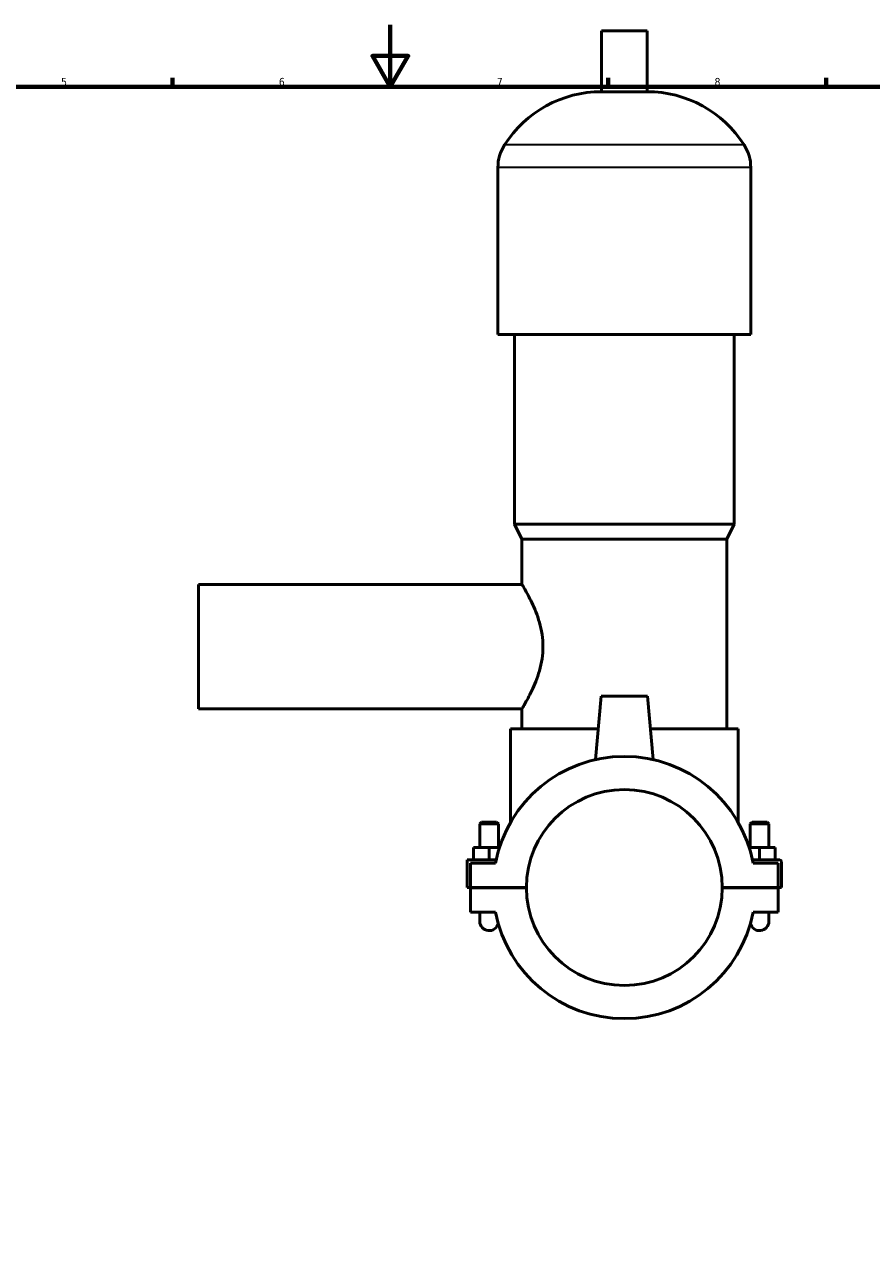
# Model space of a CAD drawing. Header units: millimetres. Extents: x 0 to 950, y -206 to 1211.
# Tile 4 of 7: x 303 to 575, y 196 to 594. Entities that reach past the tile are written whole.
import ezdxf

# ---------------------------------------------------------------- set-up
doc = ezdxf.new("R2010")
doc.units = ezdxf.units.MM
for name, color, linetype, lineweight in [('Border (ISO)', 7, 'Continuous', 70), ('Visible (ISO)', 7, 'Continuous', 50), ('Visible Narrow (ISO)', 7, 'Continuous', 35)]:
    doc.layers.add(name, color=color, linetype=linetype, lineweight=lineweight)
doc.styles.add('Note Text (ISO)', font='tahoma.ttf')

# ---------------------------------------------------------------- blocks, each defined once
blk = doc.blocks.new('Borders Default Border')
at = {"layer": 'Border (ISO)'}
for p, q in [((350.42, 574), (350.42, 576.9)), ((490.58, 574), (490.58, 576.9)), ((560.67, 574), (560.67, 576.9))]:
    blk.add_line(p, q, dxfattribs=at)
at = {"layer": 'Border (ISO)', "flags": 128}
for points in [[(420.5, 594), (420.5, 574), (414.73, 584), (426.27, 584), (420.5, 574)], [(20, 20), (20, 574), (821, 574), (821, 20), (20, 20)]]:
    blk.add_lwpolyline(points, dxfattribs=at)
at = {"layer": 'Border (ISO)', "color": 232, "true_color": 0xca0064, "char_height": 2.5, "attachment_point": 7, "style": 'Note Text (ISO)'}
for s, insert in [('5', (314.64, 574.35)), ('6', (384.66, 574.35)), ('7', (454.77, 574.4)), ('8', (524.81, 574.34))]:
    blk.add_mtext(s, dxfattribs=dict(at, insert=insert))

msp = doc.modelspace()

# ---------------------------------------------------------------- linework, layer by layer
at = {"layer": 'Visible (ISO)'}
for p, q in [((503.1012, 591.9961), (488.4612, 591.9961)), ((488.4612, 572.4761), (488.4612, 591.9961)), ((503.1012, 572.4761), (503.1012, 591.9961)), ((503.1012, 572.4761), (488.4612, 572.4761)), ((455.1146, 494.3961), (455.1146, 548.0761)), ((536.4479, 494.3961), (536.4479, 548.0761)), ((536.4479, 494.3961), (455.1146, 494.3961)), ((460.4012, 433.3961), (460.4012, 494.3961)), ((531.1612, 433.3961), (531.1612, 494.3961)), ((531.1612, 433.3961), (460.4012, 433.3961)), ((462.8412, 428.5161), (460.4012, 433.3961)), ((528.7212, 428.5161), (531.1612, 433.3961)), ((528.7212, 428.5161), (462.8412, 428.5161)), ((462.8412, 413.9961), (462.8412, 428.5161)), ((528.7212, 367.5161), (528.7212, 428.5161)), ((358.7812, 373.9961), (358.7812, 413.9961)), ((358.7812, 413.9961), (462.8412, 413.9961)), ((488.2812, 377.9961), (486.5004, 357.6409)), ((503.2812, 377.9961), (488.2812, 377.9961)), ((503.2812, 377.9961), (505.0621, 357.6409)), ((358.7812, 373.9961), (462.8412, 373.9961)), ((462.8412, 367.5161), (462.8412, 373.9961)), ((487.3643, 367.5161), (459.1812, 367.5161)), ((459.1812, 337.4596), (459.1812, 367.5161)), ((532.3812, 367.5161), (504.1981, 367.5161)), ((532.3812, 337.4596), (532.3812, 367.5161)), ((449.8812, 337.5461), (449.2812, 336.9461)), ((449.2812, 336.9461), (455.2812, 336.9461)), ((449.2812, 329.3711), (449.2812, 336.9461)), ((454.6812, 337.5461), (449.8812, 337.5461)), ((454.6812, 337.5461), (455.2812, 336.9461)), ((455.2812, 329.3711), (455.2812, 336.9461)), ((536.8812, 337.5461), (536.2812, 336.9461)), ((542.2812, 336.9461), (536.2812, 336.9461)), ((536.2812, 336.9461), (536.2812, 329.3711)), ((536.8812, 337.5461), (541.6812, 337.5461)), ((541.6812, 337.5461), (542.2812, 336.9461)), ((542.2812, 336.9461), (542.2812, 329.3711)), ((447.2812, 325.3711), (447.2812, 329.3711)), ((452.2812, 329.3711), (447.2812, 329.3711)), ((455.6158, 329.3711), (452.2812, 329.3711)), ((452.2812, 325.3711), (452.2812, 329.3711)), ((535.9466, 329.3711), (539.2812, 329.3711)), ((539.2812, 325.3711), (539.2812, 329.3711)), ((539.2812, 329.3711), (544.2812, 329.3711)), ((544.2812, 325.3711), (544.2812, 329.3711)), ((445.2812, 325.3711), (454.547, 325.3711)), ((445.2812, 316.5461), (445.2812, 325.3711)), ((454.3444, 324.3711), (446.2812, 324.3711)), ((446.2812, 324.3711), (446.2812, 316.5461)), ((545.7812, 325.3711), (537.0154, 325.3711)), ((545.2812, 324.3711), (537.218, 324.3711)), ((545.2812, 316.5461), (545.2812, 324.3711)), ((546.2812, 316.5461), (546.2812, 324.8711)), ((446.2812, 316.5461), (445.2812, 316.5461)), ((446.2812, 316.5461), (464.2813, 316.5461)), ((446.2812, 316.4461), (446.2812, 308.6211)), ((464.2813, 316.4461), (446.2812, 316.4461)), ((449.2812, 316.4461), (449.2812, 316.5461)), ((455.2812, 316.4461), (455.2812, 316.5461)), ((459.1812, 316.4961), (459.1812, 316.5461)), ((464.2812, 316.4961), (459.1812, 316.4961)), ((527.2812, 316.5461), (545.2812, 316.5461)), ((532.3812, 316.4961), (527.2812, 316.4961)), ((545.2812, 316.4461), (527.2812, 316.4461)), ((532.3812, 316.4961), (532.3812, 316.5461)), ((536.2812, 316.5461), (536.2812, 316.4461)), ((542.2812, 316.5461), (542.2812, 316.4461)), ((545.2812, 316.5461), (546.2812, 316.5461)), ((545.2812, 308.6211), (545.2812, 316.4461)), ((446.2812, 308.6211), (454.3444, 308.6211)), ((449.2812, 308.6211), (449.2812, 305.6211)), ((537.218, 308.6211), (545.2812, 308.6211)), ((542.2812, 305.6211), (542.2812, 308.6211))]:
    msp.add_line(p, q, dxfattribs=at)
for centre, radius, start, end in [((488.4612, 535.43), 37.0461, 90, 147.387579), ((503.1012, 535.43), 37.0461, 32.612421, 90), ((468.6964, 548.0761), 13.5819, 147.387579, 180), ((522.866, 548.0761), 13.5819, 0, 32.612421), ((495.7812, 316.4961), 42.1785, 10.760641, 169.239359), ((495.7812, 316.4961), 31.5, 0.090946, 179.909054), ((545.7812, 324.8711), 0.5, 0, 90), ((495.7812, 316.4961), 31.5, 180.090946, 359.909054), ((495.7812, 316.4961), 42.1785, 190.760641, 349.239359), ((452.2812, 305.6211), 3, 180, 347.404434), ((539.2812, 305.6211), 3, 192.595566, 0)]:
    msp.add_arc(centre, radius, start, end, dxfattribs=at)
msp.add_open_spline([(462.8412, 413.9961), (462.8412, 413.9961), (462.919, 413.8689), (463.2329, 413.3453), (463.4689, 412.9493), (464.0634, 411.917), (464.4221, 411.28), (465.2006, 409.8237), (465.6198, 409.0043), (466.4461, 407.2662), (466.8845, 406.2823), (467.7303, 404.1344), (468.1369, 402.9704), (468.8317, 400.5237), (469.1193, 399.2384), (469.5079, 396.6252), (469.6079, 395.2971), (469.6079, 392.6951), (469.5079, 391.367), (469.1193, 388.7538), (468.8317, 387.4685), (468.1369, 385.0218), (467.7303, 383.8578), (466.8845, 381.7099), (466.4461, 380.726), (465.6198, 378.9879), (465.2006, 378.1686), (464.4221, 376.7123), (464.0634, 376.0753), (463.4689, 375.043), (463.2329, 374.6469), (462.919, 374.1234), (462.8412, 373.9961), (462.8412, 373.9961)], degree=3, knots=[3.11175721, 3.11175721, 3.11175721, 3.11175721, 3.49939185, 3.49939185, 3.88702649, 3.88702649, 4.27466113, 4.27466113, 4.66229578, 4.66229578, 5.05260044, 5.05260044, 5.4429051, 5.4429051, 5.83320976, 5.83320976, 6.22351442, 6.22351442, 6.61381908, 6.61381908, 7.00412374, 7.00412374, 7.3944284, 7.3944284, 7.78473306, 7.78473306, 8.1723677, 8.1723677, 8.56000234, 8.56000234, 8.94763698, 8.94763698, 9.33527162, 9.33527162, 9.33527162, 9.33527162], dxfattribs=at)
for points in [[(464.2812, 316.4961), (464.2812, 316.5128), (464.2812, 316.5295), (464.2813, 316.5461)], [(527.2812, 316.5461), (527.2812, 316.5295), (527.2812, 316.5128), (527.2812, 316.4961)]]:
    msp.add_open_spline(points, degree=3, dxfattribs=at)
at = {"layer": 'Visible Narrow (ISO)'}
for p, q in [((533.8322, 555.3961), (457.7302, 555.3961)), ((535.9472, 548.0761), (455.6152, 548.0761))]:
    msp.add_line(p, q, dxfattribs=at)

# ---------------------------------------------------------------- block references
msp.add_blockref('Borders Default Border', (0, 0))

doc.saveas('drawing.dxf')
